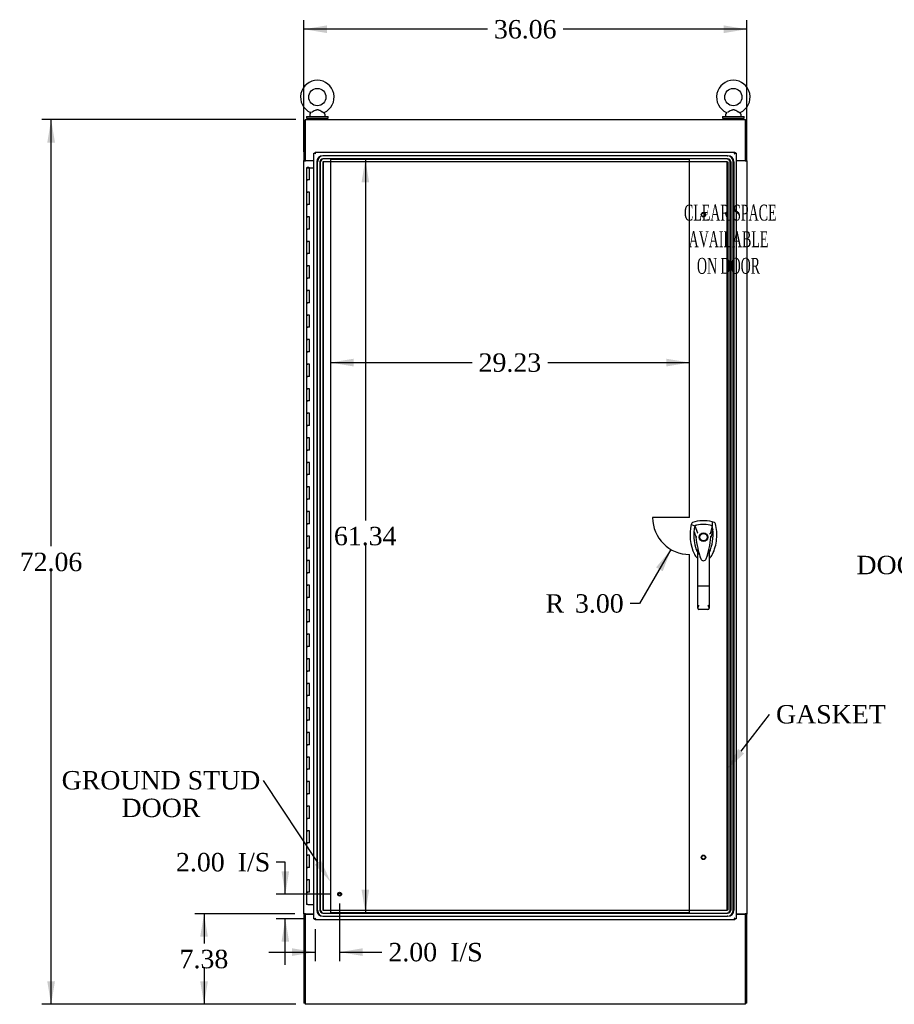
# Model space of a CAD drawing. Header units: inches. Extents: x 1 to 359, y -2 to 239.
# Tile 6 of 18: x 79 to 150, y 81 to 161. Entities that reach past the tile are written whole.
import ezdxf
from ezdxf import colors
from ezdxf.entities.mleader import LeaderData, LeaderLine
from ezdxf.enums import TextEntityAlignment as Align
from ezdxf.lldxf.tags import DXFTag
from ezdxf.math import Vec2, Vec3

# ---------------------------------------------------------------- set-up
doc = ezdxf.new("R2010")
doc.units = ezdxf.units.IN
doc.header["$MEASUREMENT"] = 0
for name, color, linetype in [('COM54746-60', 7, 'Continuous'), ('COM70220', 7, 'Continuous'), ('COM70449-6', 7, 'Continuous'), ('COM71197-3', 7, 'Continuous'), ('COM71198-6', 7, 'Continuous'), ('COM71199-4', 7, 'Continuous'), ('Default', 7, 'Continuous'), ('DV1_Default', 7, 'Continuous'), ('HAN13068', 7, 'Continuous'), ('SCS86414', 7, 'Continuous'), ('STD26122', 7, 'Continuous'), ('STD26258', 7, 'Continuous'), ('WAF25377', 7, 'Continuous'), ('WAM254785', 7, 'Continuous')]:
    doc.layers.add(name, color=color, linetype=linetype)
doc.styles.add('SEACAD_Times_New_Roman', font='times.ttf')
tags = doc.linetypes.add('HIDDEN2', pattern=[0.1875, 0.125, -0.0625]).pattern_tags.tags
tags[6:7] = [DXFTag(74, 4), DXFTag(75, 0), DXFTag(340, '0'), DXFTag(46, 0.0), DXFTag(50, 0.0), DXFTag(44, 0.0), DXFTag(45, 0.0)]
tags[4:5] = [DXFTag(74, 4), DXFTag(75, 0), DXFTag(340, '0'), DXFTag(46, 0.0), DXFTag(50, 0.0), DXFTag(44, 0.0), DXFTag(45, 0.0)]
doc.dimstyles.new('HAMMOND_(STH_-_300x200)', dxfattribs={"dimtxt": 1.5, "dimasz": 1.875, "dimexe": 0.75, "dimexo": 0.75, "dimgap": 0.375, "dimtad": 0, "dimtih": 1, "dimtoh": 1, "dimzin": 0, "dimdsep": 46, "dimtxsty": 'SEACAD_Times_New_Roman', "dimblk1": '_SE_FILLED', "dimblk2": '_SE_FILLED', "dimsah": 1, "dimcen": 0.75, "dimadec": 0, "dimazin": 0, "dimtfac": 0.8, "dimtofl": 0, "dimtmove": 0, "dimatfit": 3, "dimfxl": 1, "dimtolj": 1, "dimtzin": 0, "dimarcsym": 0})

# ---------------------------------------------------------------- blocks, each defined once
blk = doc.blocks.new('SE')
at = {"layer": 'COM54746-60', "color": 7, "linetype": 'Continuous'}
for p, q in [((102.453, 149.443), (102.687, 149.443)), ((102.453, 149.443), (102.453, 148.443)), ((102.508, 149.452), (102.508, 149.478)), ((102.508, 149.478), (102.558, 149.478)), ((102.558, 149.452), (102.508, 149.452)), ((102.52, 149.452), (102.52, 149.443)), ((102.558, 149.478), (102.583, 149.478)), ((102.558, 149.452), (102.583, 149.452)), ((102.583, 149.478), (102.633, 149.478)), ((102.633, 149.452), (102.583, 149.452)), ((102.62, 149.443), (102.62, 149.452)), ((102.633, 149.478), (102.633, 149.452)), ((102.687, 149.443), (103.055, 149.443)), ((102.687, 148.443), (102.687, 149.443)), ((102.453, 148.443), (102.57, 148.443)), ((102.453, 148.443), (102.453, 147.443)), ((102.57, 148.443), (102.453, 148.443)), ((102.687, 148.443), (102.57, 148.443)), ((102.453, 147.443), (102.57, 147.443)), ((102.57, 147.443), (102.453, 147.443)), ((102.453, 147.443), (102.453, 146.443)), ((102.687, 147.443), (102.57, 147.443)), ((102.687, 146.443), (102.687, 147.443)), ((102.453, 146.443), (102.57, 146.443)), ((102.453, 146.443), (102.453, 145.443)), ((102.57, 146.443), (102.453, 146.443)), ((102.687, 146.443), (102.57, 146.443)), ((102.453, 145.443), (102.57, 145.443)), ((102.57, 145.443), (102.453, 145.443)), ((102.453, 145.443), (102.453, 144.443)), ((102.687, 145.443), (102.57, 145.443)), ((102.687, 144.443), (102.687, 145.443)), ((102.453, 144.443), (102.57, 144.443)), ((102.453, 144.443), (102.453, 143.443)), ((102.57, 144.443), (102.453, 144.443)), ((102.687, 144.443), (102.57, 144.443)), ((102.453, 143.443), (102.57, 143.443)), ((102.57, 143.443), (102.453, 143.443)), ((102.453, 143.443), (102.453, 142.443)), ((102.687, 143.443), (102.57, 143.443)), ((102.687, 142.443), (102.687, 143.443)), ((102.453, 142.443), (102.57, 142.443)), ((102.453, 142.443), (102.453, 141.443)), ((102.57, 142.443), (102.453, 142.443)), ((102.687, 142.443), (102.57, 142.443)), ((102.453, 141.443), (102.57, 141.443)), ((102.57, 141.443), (102.453, 141.443)), ((102.453, 141.443), (102.453, 140.443)), ((102.687, 141.443), (102.57, 141.443)), ((102.687, 140.443), (102.687, 141.443)), ((102.453, 140.443), (102.57, 140.443)), ((102.453, 140.443), (102.453, 139.443)), ((102.57, 140.443), (102.453, 140.443)), ((102.687, 140.443), (102.57, 140.443)), ((102.453, 139.443), (102.57, 139.443)), ((102.57, 139.443), (102.453, 139.443)), ((102.453, 139.443), (102.453, 138.443)), ((102.687, 139.443), (102.57, 139.443)), ((102.687, 138.443), (102.687, 139.443)), ((102.453, 138.443), (102.57, 138.443)), ((102.453, 138.443), (102.453, 137.443)), ((102.57, 138.443), (102.453, 138.443)), ((102.687, 138.443), (102.57, 138.443)), ((102.453, 137.443), (102.57, 137.443)), ((102.57, 137.443), (102.453, 137.443)), ((102.453, 137.443), (102.453, 136.443)), ((102.687, 137.443), (102.57, 137.443)), ((102.687, 136.443), (102.687, 137.443)), ((102.453, 136.443), (102.57, 136.443)), ((102.453, 136.443), (102.453, 135.443)), ((102.57, 136.443), (102.453, 136.443)), ((102.687, 136.443), (102.57, 136.443)), ((102.453, 135.443), (102.57, 135.443)), ((102.57, 135.443), (102.453, 135.443)), ((102.453, 135.443), (102.453, 134.443)), ((102.687, 135.443), (102.57, 135.443)), ((102.687, 134.443), (102.687, 135.443)), ((102.453, 134.443), (102.57, 134.443)), ((102.453, 134.443), (102.453, 133.443)), ((102.57, 134.443), (102.453, 134.443)), ((102.687, 134.443), (102.57, 134.443)), ((102.453, 133.443), (102.57, 133.443)), ((102.57, 133.443), (102.453, 133.443)), ((102.453, 133.443), (102.453, 132.443)), ((102.687, 133.443), (102.57, 133.443)), ((102.687, 132.443), (102.687, 133.443)), ((102.453, 132.443), (102.57, 132.443)), ((102.453, 132.443), (102.453, 131.443)), ((102.57, 132.443), (102.453, 132.443)), ((102.687, 132.443), (102.57, 132.443)), ((102.453, 131.443), (102.57, 131.443)), ((102.57, 131.443), (102.453, 131.443)), ((102.453, 131.443), (102.453, 130.443)), ((102.687, 131.443), (102.57, 131.443)), ((102.687, 130.443), (102.687, 131.443)), ((102.453, 130.443), (102.57, 130.443)), ((102.453, 130.443), (102.453, 129.443)), ((102.57, 130.443), (102.453, 130.443)), ((102.687, 130.443), (102.57, 130.443)), ((102.453, 129.443), (102.57, 129.443)), ((102.57, 129.443), (102.453, 129.443)), ((102.453, 129.443), (102.453, 128.443)), ((102.687, 129.443), (102.57, 129.443)), ((102.687, 128.443), (102.687, 129.443)), ((102.453, 128.443), (102.57, 128.443)), ((102.453, 128.443), (102.453, 127.443)), ((102.57, 128.443), (102.453, 128.443)), ((102.687, 128.443), (102.57, 128.443)), ((102.453, 127.443), (102.57, 127.443)), ((102.57, 127.443), (102.453, 127.443)), ((102.453, 127.443), (102.453, 126.443)), ((102.687, 127.443), (102.57, 127.443)), ((102.687, 126.443), (102.687, 127.443)), ((102.453, 126.443), (102.57, 126.443)), ((102.453, 126.443), (102.453, 125.443)), ((102.57, 126.443), (102.453, 126.443)), ((102.687, 126.443), (102.57, 126.443)), ((102.453, 125.443), (102.57, 125.443)), ((102.57, 125.443), (102.453, 125.443)), ((102.453, 125.443), (102.453, 124.443)), ((102.687, 125.443), (102.57, 125.443)), ((102.687, 124.443), (102.687, 125.443)), ((102.453, 124.443), (102.57, 124.443)), ((102.453, 124.443), (102.453, 123.443)), ((102.57, 124.443), (102.453, 124.443)), ((102.687, 124.443), (102.57, 124.443)), ((102.453, 123.443), (102.57, 123.443)), ((102.57, 123.443), (102.453, 123.443)), ((102.453, 123.443), (102.453, 122.443)), ((102.687, 123.443), (102.57, 123.443)), ((102.687, 122.443), (102.687, 123.443)), ((102.453, 122.443), (102.57, 122.443)), ((102.453, 122.443), (102.453, 121.443)), ((102.57, 122.443), (102.453, 122.443)), ((102.687, 122.443), (102.57, 122.443)), ((102.453, 121.443), (102.57, 121.443)), ((102.57, 121.443), (102.453, 121.443)), ((102.453, 121.443), (102.453, 120.443)), ((102.687, 121.443), (102.57, 121.443)), ((102.687, 120.443), (102.687, 121.443)), ((102.453, 120.443), (102.57, 120.443)), ((102.453, 120.443), (102.453, 119.443)), ((102.57, 120.443), (102.453, 120.443)), ((102.687, 120.443), (102.57, 120.443)), ((102.453, 119.443), (102.57, 119.443)), ((102.57, 119.443), (102.453, 119.443)), ((102.453, 119.443), (102.453, 118.443)), ((102.687, 119.443), (102.57, 119.443)), ((102.687, 118.443), (102.687, 119.443)), ((102.453, 118.443), (102.57, 118.443)), ((102.453, 118.443), (102.453, 117.443)), ((102.57, 118.443), (102.453, 118.443)), ((102.687, 118.443), (102.57, 118.443)), ((102.453, 117.443), (102.57, 117.443)), ((102.57, 117.443), (102.453, 117.443)), ((102.453, 117.443), (102.453, 116.443)), ((102.687, 117.443), (102.57, 117.443)), ((102.687, 116.443), (102.687, 117.443)), ((102.453, 116.443), (102.57, 116.443)), ((102.453, 116.443), (102.453, 115.443)), ((102.57, 116.443), (102.453, 116.443)), ((102.687, 116.443), (102.57, 116.443)), ((102.453, 115.443), (102.57, 115.443)), ((102.57, 115.443), (102.453, 115.443)), ((102.453, 115.443), (102.453, 114.443)), ((102.687, 115.443), (102.57, 115.443)), ((102.687, 114.443), (102.687, 115.443)), ((102.453, 114.443), (102.57, 114.443)), ((102.453, 114.443), (102.453, 113.443)), ((102.57, 114.443), (102.453, 114.443)), ((102.687, 114.443), (102.57, 114.443)), ((102.453, 113.443), (102.57, 113.443)), ((102.57, 113.443), (102.453, 113.443)), ((102.453, 113.443), (102.453, 112.443)), ((102.687, 113.443), (102.57, 113.443)), ((102.687, 112.443), (102.687, 113.443)), ((102.453, 112.443), (102.57, 112.443)), ((102.453, 112.443), (102.453, 111.443)), ((102.57, 112.443), (102.453, 112.443)), ((102.687, 112.443), (102.57, 112.443)), ((102.453, 111.443), (102.57, 111.443)), ((102.57, 111.443), (102.453, 111.443)), ((102.453, 111.443), (102.453, 110.443)), ((102.687, 111.443), (102.57, 111.443)), ((102.687, 110.443), (102.687, 111.443)), ((102.453, 110.443), (102.57, 110.443)), ((102.453, 110.443), (102.453, 109.443)), ((102.57, 110.443), (102.453, 110.443)), ((102.687, 110.443), (102.57, 110.443)), ((102.453, 109.443), (102.57, 109.443)), ((102.57, 109.443), (102.453, 109.443)), ((102.453, 109.443), (102.453, 108.443)), ((102.687, 109.443), (102.57, 109.443)), ((102.687, 108.443), (102.687, 109.443)), ((102.453, 108.443), (102.57, 108.443)), ((102.453, 108.443), (102.453, 107.443)), ((102.57, 108.443), (102.453, 108.443)), ((102.687, 108.443), (102.57, 108.443)), ((102.453, 107.443), (102.57, 107.443)), ((102.57, 107.443), (102.453, 107.443)), ((102.453, 107.443), (102.453, 106.443)), ((102.687, 107.443), (102.57, 107.443)), ((102.687, 106.443), (102.687, 107.443)), ((102.453, 106.443), (102.57, 106.443)), ((102.453, 106.443), (102.453, 105.443)), ((102.57, 106.443), (102.453, 106.443)), ((102.687, 106.443), (102.57, 106.443)), ((102.453, 105.443), (102.57, 105.443)), ((102.57, 105.443), (102.453, 105.443)), ((102.453, 105.443), (102.453, 104.443)), ((102.687, 105.443), (102.57, 105.443)), ((102.687, 104.443), (102.687, 105.443)), ((102.453, 104.443), (102.57, 104.443)), ((102.453, 104.443), (102.453, 103.443)), ((102.57, 104.443), (102.453, 104.443)), ((102.687, 104.443), (102.57, 104.443)), ((102.453, 103.443), (102.57, 103.443)), ((102.57, 103.443), (102.453, 103.443)), ((102.453, 103.443), (102.453, 102.443)), ((102.687, 103.443), (102.57, 103.443)), ((102.687, 102.443), (102.687, 103.443)), ((102.453, 102.443), (102.57, 102.443)), ((102.453, 102.443), (102.453, 101.443)), ((102.57, 102.443), (102.453, 102.443)), ((102.687, 102.443), (102.57, 102.443)), ((102.453, 101.443), (102.57, 101.443)), ((102.57, 101.443), (102.453, 101.443)), ((102.453, 101.443), (102.453, 100.443)), ((102.687, 101.443), (102.57, 101.443)), ((102.687, 100.443), (102.687, 101.443)), ((102.453, 100.443), (102.57, 100.443)), ((102.453, 100.443), (102.453, 99.443)), ((102.57, 100.443), (102.453, 100.443)), ((102.687, 100.443), (102.57, 100.443)), ((102.453, 99.443), (102.57, 99.443)), ((102.57, 99.443), (102.453, 99.443)), ((102.453, 99.443), (102.453, 98.443)), ((102.687, 99.443), (102.57, 99.443)), ((102.687, 98.443), (102.687, 99.443)), ((102.453, 98.443), (102.57, 98.443)), ((102.453, 98.443), (102.453, 97.443)), ((102.57, 98.443), (102.453, 98.443)), ((102.687, 98.443), (102.57, 98.443)), ((102.453, 97.443), (102.57, 97.443)), ((102.57, 97.443), (102.453, 97.443)), ((102.453, 97.443), (102.453, 96.443)), ((102.687, 97.443), (102.57, 97.443)), ((102.687, 96.443), (102.687, 97.443)), ((102.453, 96.443), (102.57, 96.443)), ((102.453, 96.443), (102.453, 95.443)), ((102.57, 96.443), (102.453, 96.443)), ((102.687, 96.443), (102.57, 96.443)), ((102.453, 95.443), (102.57, 95.443)), ((102.57, 95.443), (102.453, 95.443)), ((102.453, 95.443), (102.453, 94.443)), ((102.687, 95.443), (102.57, 95.443)), ((102.687, 94.443), (102.687, 95.443)), ((102.453, 94.443), (102.57, 94.443)), ((102.453, 94.443), (102.453, 93.443)), ((102.57, 94.443), (102.453, 94.443)), ((102.687, 94.443), (102.57, 94.443)), ((102.453, 93.443), (102.57, 93.443)), ((102.57, 93.443), (102.453, 93.443)), ((102.453, 93.443), (102.453, 92.443)), ((102.687, 93.443), (102.57, 93.443)), ((102.687, 92.443), (102.687, 93.443)), ((102.453, 92.443), (102.57, 92.443)), ((102.453, 92.443), (102.453, 91.443)), ((102.57, 92.443), (102.453, 92.443)), ((102.687, 92.443), (102.57, 92.443)), ((102.453, 91.443), (102.57, 91.443)), ((102.57, 91.443), (102.453, 91.443)), ((102.453, 91.443), (102.453, 90.443)), ((102.687, 91.443), (102.57, 91.443)), ((102.687, 90.443), (102.687, 91.443)), ((102.453, 90.443), (102.57, 90.443)), ((102.453, 90.443), (102.453, 89.443)), ((102.57, 90.443), (102.453, 90.443)), ((102.687, 90.443), (102.57, 90.443)), ((102.57, 89.443), (102.453, 89.443)), ((102.57, 89.443), (103.055, 89.443))]:
    blk.add_line(p, q, dxfattribs=at)
at = {"layer": 'COM70220', "color": 7, "linetype": 'HIDDEN2'}
for p, q in [((136.695, 150.411), (103.79, 150.411)), ((136.695, 150.41), (103.79, 150.41)), ((136.695, 150.161), (103.79, 150.161)), ((136.695, 150.411), (136.756, 150.411)), ((136.695, 150.41), (136.756, 150.41)), ((136.695, 150.161), (136.756, 150.161)), ((103.29, 149.911), (103.29, 88.976)), ((103.291, 149.911), (103.291, 88.976)), ((103.351, 88.976), (103.351, 149.911)), ((103.352, 88.976), (103.352, 149.911)), ((103.54, 149.911), (103.54, 88.976)), ((103.601, 88.976), (103.601, 149.911)), ((103.789, 149.911), (103.789, 88.976)), ((136.695, 149.912), (103.79, 149.912)), ((103.79, 149.911), (103.79, 88.976)), ((136.695, 149.911), (103.79, 149.911)), ((103.85, 88.976), (103.85, 149.911)), ((103.851, 88.976), (103.851, 149.911)), ((136.695, 149.912), (136.756, 149.912)), ((136.695, 88.976), (136.695, 149.911)), ((136.695, 149.911), (136.756, 149.911)), ((136.696, 88.976), (136.696, 149.911)), ((136.756, 149.911), (136.756, 88.976)), ((136.757, 149.911), (136.757, 88.976)), ((136.945, 88.976), (136.945, 149.911)), ((137.006, 149.911), (137.006, 88.976)), ((137.194, 88.976), (137.194, 149.911)), ((137.195, 88.976), (137.195, 149.911)), ((137.255, 149.911), (137.255, 88.976)), ((137.256, 149.911), (137.256, 88.976)), ((103.79, 88.976), (136.695, 88.976)), ((103.79, 88.975), (136.695, 88.975)), ((103.79, 88.726), (136.695, 88.726)), ((103.79, 88.477), (136.695, 88.477)), ((103.79, 88.476), (136.695, 88.476)), ((136.756, 88.976), (136.695, 88.976)), ((136.756, 88.975), (136.695, 88.975)), ((136.756, 88.726), (136.695, 88.726)), ((136.756, 88.477), (136.695, 88.477)), ((136.756, 88.476), (136.695, 88.476))]:
    blk.add_line(p, q, dxfattribs=at)
for centre, radius, start, end in [((103.79, 149.911), 0.5, 90, 180), ((103.79, 149.911), 0.499, 90, 180), ((103.851, 149.911), 0.5, 90, 180), ((103.851, 149.911), 0.499, 90, 180), ((103.79, 149.911), 0.25, 90, 180), ((103.851, 149.911), 0.25, 90, 180), ((136.695, 149.911), 0.5, 0, 90), ((136.695, 149.911), 0.499, 0, 90), ((136.695, 149.911), 0.25, 0, 90), ((136.756, 149.911), 0.5, 0, 90), ((136.756, 149.911), 0.499, 0, 90), ((136.756, 149.911), 0.25, 0, 90), ((103.79, 149.911), 0.001, 90, 180), ((103.851, 149.911), 0.001, 90, 180), ((136.695, 149.911), 0.001, 0, 90), ((136.756, 149.911), 0.001, 0, 90), ((103.79, 88.976), 0.5, 180, 270), ((103.79, 88.976), 0.499, 180, 270), ((103.851, 88.976), 0.5, 180, 270), ((103.851, 88.976), 0.499, 180, 270), ((103.79, 88.976), 0.25, 180, 270), ((103.851, 88.976), 0.25, 180, 270), ((103.79, 88.976), 0.001, 180, 270), ((103.851, 88.976), 0.001, 180, 270), ((136.695, 88.976), 0.5, 270, 0), ((136.695, 88.976), 0.001, 270, 0), ((136.695, 88.976), 0.25, 270, 0), ((136.695, 88.976), 0.499, 270, 0), ((136.756, 88.976), 0.5, 270, 0), ((136.756, 88.976), 0.001, 270, 0), ((136.756, 88.976), 0.25, 270, 0), ((136.756, 88.976), 0.499, 270, 0)]:
    blk.add_arc(centre, radius, start, end, dxfattribs=at)
at = {"layer": 'COM70449-6', "color": 7, "linetype": 'Continuous'}
for p, q in [((102.338, 153.364), (138.208, 153.364)), ((102.338, 153.364), (102.338, 153.221)), ((102.338, 153.221), (102.338, 150.019)), ((138.208, 153.221), (138.208, 153.364)), ((138.208, 150.019), (138.208, 153.221)), ((102.338, 150.019), (103.055, 150.019)), ((137.43, 150.019), (138.208, 150.019))]:
    blk.add_line(p, q, dxfattribs=at)
at = {"layer": 'COM71197-3', "color": 7, "linetype": 'Continuous'}
for p, q in [((102.338, 153.269), (102.243, 153.269)), ((102.243, 153.269), (102.243, 150.019)), ((138.208, 153.269), (138.303, 153.269)), ((138.303, 150.019), (138.303, 153.269)), ((102.243, 149.989), (102.243, 150.019)), ((102.338, 150.019), (102.243, 150.019)), ((102.243, 88.679), (102.243, 149.989)), ((102.243, 149.989), (102.386, 149.989)), ((102.338, 149.989), (102.338, 150.019)), ((103.055, 149.989), (102.386, 149.989)), ((138.16, 149.989), (137.43, 149.989)), ((138.16, 149.989), (138.303, 149.989)), ((138.208, 149.989), (138.208, 150.019)), ((138.303, 150.019), (138.208, 150.019)), ((138.303, 149.989), (138.303, 150.019)), ((138.303, 149.989), (138.303, 88.679)), ((102.243, 88.679), (102.243, 88.649)), ((102.386, 88.679), (102.243, 88.679)), ((102.243, 88.649), (102.338, 88.649)), ((102.243, 88.649), (102.243, 81.399)), ((102.338, 88.679), (102.338, 88.649)), ((102.386, 88.679), (103.055, 88.679)), ((137.43, 88.679), (138.16, 88.679)), ((138.303, 88.679), (138.16, 88.679)), ((138.208, 88.679), (138.208, 88.649)), ((138.208, 88.649), (138.303, 88.649)), ((138.303, 88.679), (138.303, 88.649)), ((138.303, 81.399), (138.303, 88.649)), ((102.338, 81.399), (102.243, 81.399)), ((138.303, 81.399), (138.208, 81.399))]:
    blk.add_line(p, q, dxfattribs=at)
at = {"layer": 'COM71198-6', "color": 7, "linetype": 'Continuous'}
for p, q in [((102.338, 88.649), (102.338, 81.447)), ((102.338, 88.649), (103.055, 88.649)), ((137.43, 88.649), (138.208, 88.649)), ((138.208, 81.447), (138.208, 88.649)), ((102.338, 81.447), (102.338, 81.304)), ((138.208, 81.304), (102.338, 81.304)), ((138.208, 81.304), (138.208, 81.447))]:
    blk.add_line(p, q, dxfattribs=at)
at = {"layer": 'COM71199-4', "color": 7, "linetype": 'Continuous'}
for p, q in [((103.055, 88.272), (103.055, 150.614)), ((103.055, 150.614), (103.111, 150.614)), ((103.15, 150.614), (103.111, 150.614)), ((103.15, 150.709), (137.335, 150.709)), ((103.15, 150.709), (103.15, 150.653)), ((103.15, 150.614), (103.15, 150.653)), ((103.187, 150.578), (103.15, 150.614)), ((103.198, 150.566), (103.198, 150.566)), ((103.198, 150.566), (103.198, 150.566)), ((103.198, 150.566), (103.198, 150.566)), ((103.198, 150.566), (103.198, 150.566)), ((137.287, 150.566), (137.287, 150.566)), ((137.288, 150.566), (137.287, 150.566)), ((137.288, 150.566), (137.287, 150.566)), ((137.288, 150.566), (137.288, 150.566)), ((137.29, 150.568), (137.335, 150.614)), ((137.335, 150.709), (137.335, 150.653)), ((137.335, 150.614), (137.335, 150.653)), ((137.335, 150.614), (137.374, 150.614)), ((137.43, 150.614), (137.374, 150.614)), ((137.43, 150.614), (137.43, 88.272)), ((137.491, 150.019), (137.491, 149.989)), ((103.055, 88.272), (103.111, 88.272)), ((103.15, 88.272), (103.111, 88.272)), ((103.198, 88.32), (103.15, 88.272)), ((103.15, 88.272), (103.15, 88.233)), ((103.15, 88.177), (103.15, 88.233)), ((103.198, 88.32), (103.198, 88.32)), ((103.198, 88.32), (103.198, 88.32)), ((103.198, 88.32), (103.198, 88.32)), ((103.198, 88.32), (103.198, 88.32)), ((137.287, 88.32), (137.287, 88.32)), ((137.287, 88.32), (137.288, 88.32)), ((137.287, 88.32), (137.288, 88.32)), ((137.288, 88.32), (137.288, 88.32)), ((137.288, 88.32), (137.288, 88.32)), ((137.299, 88.308), (137.335, 88.272)), ((137.335, 88.272), (137.335, 88.233)), ((137.335, 88.272), (137.374, 88.272)), ((137.335, 88.177), (137.335, 88.233)), ((137.43, 88.272), (137.374, 88.272)), ((137.491, 88.679), (137.491, 88.649)), ((137.335, 88.177), (103.15, 88.177))]:
    blk.add_line(p, q, dxfattribs=at)
for centre, start, end in [((103.68, 151.544), 238.56128, 243.76327), ((102.22, 150.085), 26.23673, 31.43872), ((138.265, 150.085), 148.56128, 153.76327), ((136.806, 151.544), 296.23673, 301.43872), ((103.68, 87.342), 116.23673, 121.43872), ((102.22, 88.802), 328.56128, 333.76327), ((138.265, 88.802), 206.23673, 211.43872), ((136.806, 87.342), 58.56128, 63.76327)]:
    blk.add_arc(centre, 1.09, start, end, dxfattribs=at)
at = {"layer": 'DV1_Default', "color": 7, "linetype": 'HIDDEN2'}
for p, q in [((133.639, 150.114), (104.41, 150.114)), ((104.41, 150.114), (104.41, 88.772)), ((133.639, 120.943), (133.639, 150.114)), ((133.639, 120.943), (130.639, 120.943)), ((133.639, 88.772), (133.639, 117.943)), ((104.41, 88.772), (133.639, 88.772))]:
    blk.add_line(p, q, dxfattribs=at)
blk.add_arc((133.639, 120.943), 3, 180, 270, dxfattribs=at)
at = {"layer": 'HAN13068', "color": 7, "linetype": 'Continuous'}
for p, q in [((133.797, 120.445), (133.782, 120.386)), ((133.782, 120.386), (134.066, 120.281)), ((135.672, 120.532), (135.492, 120.591)), ((134.066, 120.281), (134.282, 119.709)), ((134.282, 119.709), (134.327, 119.675)), ((135.481, 120.281), (135.317, 119.625)), ((134.168, 119.36), (134.168, 119.36)), ((135.379, 119.364), (135.379, 119.364)), ((134.318, 115.366), (134.318, 118.344)), ((135.228, 118.343), (135.228, 115.366)), ((135.228, 118.063), (135.251, 118.105)), ((135.251, 118.105), (135.253, 118.11)), ((134.512, 117.703), (134.516, 117.695)), ((134.992, 117.58), (134.998, 117.594)), ((134.318, 113.558), (134.318, 115.366)), ((135.138, 115.36), (134.408, 115.36)), ((135.228, 115.366), (135.228, 113.558)), ((135.138, 113.468), (134.408, 113.468))]:
    blk.add_line(p, q, dxfattribs=at)
for radius in [0.35, 0.3]:
    blk.add_circle((134.773, 119.343), radius, dxfattribs=at)
for centre, radius, start, end in [((137.405, 119.534), 3.721, 166.75318, 205.10266), ((134.773, 118.108), 2.585, 73.85893, 110.34924), ((134.773, 118.108), 2.285, 106.83853, 108.03431), ((134.773, 118.108), 2.285, 104.45028, 106.83853), ((134.773, 118.108), 2.285, 71.96569, 104.45028), ((137.405, 119.534), 3.421, 174.70184, 200.20775), ((137.405, 119.534), 3.421, 167.3846, 174.70184), ((132.142, 119.534), 3.421, 334.89734, 7.2824), ((148.137, 92.916), 29.627, 115.64179, 115.75394), ((132.142, 119.534), 3.421, 10.11379, 12.6154), ((132.142, 119.534), 3.421, 8.519, 10.11379), ((132.142, 119.534), 3.421, 7.2824, 8.519), ((134.257, 118.012), 1.35, 91.23359, 93.76963), ((141.016, 119.929), 6.872, 184.75423, 199.9908), ((128.335, 119.959), 7.068, 340.3478, 355.1696), ((135.314, 118.575), 0.791, 85.30773, 89.6394), ((137.405, 119.534), 3.421, 200.20775, 205.10266), ((134.714, 118.273), 0.45, 205.10266, 208.42246), ((132.789, 117.739), 1.646, 10.27719, 21.64676), ((134.833, 118.273), 0.45, 331.57754, 334.89734), ((134.833, 118.273), 0.75, 301.84865, 334.89734), ((134.714, 118.273), 0.75, 233.47883, 238.15135), ((134.775, 117.669), 0.234, 202.28022, 338.21669), ((134.409, 113.558), 0.0903, 180.00172, 181.11543), ((134.408, 113.558), 0.09, 181.11716, 270), ((135.138, 113.558), 0.09, 270, 358.88284), ((135.138, 113.558), 0.0903, 358.88457, 359.99828)]:
    blk.add_arc(centre, radius, start, end, dxfattribs=at)
for points in [[(133.875, 120.532), (133.837, 120.518), (133.807, 120.484), (133.797, 120.445)], [(135.492, 120.591), (135.488, 120.488), (135.484, 120.384), (135.481, 120.281)], [(135.75, 120.445), (135.74, 120.484), (135.71, 120.518), (135.672, 120.532)], [(133.998, 119.85), (134.055, 119.686), (134.111, 119.523), (134.168, 119.36)], [(135.536, 119.967), (135.483, 119.766), (135.431, 119.565), (135.379, 119.364)], [(134.035, 117.955), (134.087, 117.843), (134.168, 117.744), (134.268, 117.67)], [(134.438, 117.93), (134.428, 117.964), (134.418, 117.998), (134.408, 118.032)], [(135.138, 118.031), (135.111, 117.934), (135.081, 117.837), (135.049, 117.742)], [(134.513, 117.703), (134.508, 117.715), (134.504, 117.728), (134.499, 117.74)]]:
    blk.add_open_spline(points, degree=3, dxfattribs=at)
for points, knots in [([(135.512, 117.955), (135.692, 118.34), (135.806, 118.756), (135.887, 119.603), (135.854, 120.033), (135.75, 120.445)], [0, 0, 0, 0, 0.5, 0.5, 1, 1, 1, 1]), ([(135.138, 118.031), (135.155, 118.088), (135.171, 118.146), (135.194, 118.231), (135.202, 118.259), (135.213, 118.3), (135.217, 118.314), (135.222, 118.332), (135.224, 118.337), (135.227, 118.345), (135.228, 118.346), (135.228, 118.343)], [0, 0, 0, 0, 0.5, 0.5, 0.75, 0.75, 0.875, 0.875, 0.9375, 0.9375, 1, 1, 1, 1]), ([(134.408, 115.36), (134.402, 115.36), (134.397, 115.36), (134.385, 115.361), (134.379, 115.361), (134.368, 115.361), (134.363, 115.361), (134.353, 115.361), (134.349, 115.362), (134.336, 115.363), (134.33, 115.363), (134.323, 115.364), (134.321, 115.365), (134.319, 115.365), (134.318, 115.366), (134.318, 115.366)], [0, 0, 0, 0, 0.125, 0.125, 0.25, 0.25, 0.375, 0.375, 0.5, 0.5, 0.75, 0.75, 0.875, 0.875, 1, 1, 1, 1]), ([(135.228, 115.366), (135.228, 115.366), (135.228, 115.365), (135.225, 115.365), (135.224, 115.364), (135.217, 115.363), (135.21, 115.363), (135.198, 115.362), (135.193, 115.361), (135.183, 115.361), (135.178, 115.361), (135.167, 115.361), (135.162, 115.361), (135.15, 115.36), (135.144, 115.36), (135.138, 115.36)], [0, 0, 0, 0, 0.125, 0.125, 0.25, 0.25, 0.5, 0.5, 0.625, 0.625, 0.75, 0.75, 0.875, 0.875, 1, 1, 1, 1]), ([(134.318, 113.556), (134.319, 113.572), (134.323, 113.589), (134.331, 113.617), (134.334, 113.626), (134.342, 113.646), (134.346, 113.656), (134.358, 113.686), (134.368, 113.708), (134.383, 113.741), (134.388, 113.753), (134.398, 113.776), (134.403, 113.788), (134.408, 113.799)], [0, 0, 0, 0, 0.25, 0.25, 0.375, 0.375, 0.5, 0.5, 0.75, 0.75, 0.875, 0.875, 1, 1, 1, 1]), ([(135.138, 113.799), (135.144, 113.788), (135.149, 113.776), (135.159, 113.753), (135.164, 113.741), (135.179, 113.708), (135.188, 113.686), (135.201, 113.656), (135.205, 113.646), (135.212, 113.626), (135.216, 113.617), (135.224, 113.589), (135.228, 113.572), (135.228, 113.556)], [0, 0, 0, 0, 0.125, 0.125, 0.25, 0.25, 0.5, 0.5, 0.625, 0.625, 0.75, 0.75, 1, 1, 1, 1])]:
    blk.add_open_spline(points, degree=3, knots=knots, dxfattribs=at)
at = {"layer": 'SCS86414', "color": 7, "linetype": 'Continuous'}
for p, q in [((102.713, 153.783), (102.713, 153.664)), ((102.792, 153.9), (102.727, 153.822)), ((103.95, 153.822), (103.883, 153.902)), ((103.963, 153.664), (103.963, 153.783)), ((136.583, 153.783), (136.583, 153.664)), ((136.662, 153.9), (136.597, 153.822)), ((137.82, 153.822), (137.753, 153.902)), ((137.833, 153.664), (137.833, 153.783))]:
    blk.add_line(p, q, dxfattribs=at)
for centre in [(103.338, 155.193), (137.208, 155.193)]:
    blk.add_circle(centre, 0.704, dxfattribs=at)
for centre, radius, start, end in [((103.338, 155.193), 1.367, 294.02373, 246.01877), ((137.208, 155.193), 1.367, 294.02373, 246.01877), ((102.773, 153.783), 0.06, 140.32138, 180), ((102.773, 153.664), 0.06, 180, 270), ((102.768, 153.918), 0.03, 297.89156, 61.95204), ((103.904, 153.923), 0.0231, 111.58968, 162.4656), ((103.903, 153.664), 0.06, 270, 0), ((103.903, 153.783), 0.06, 0, 39.67862), ((136.643, 153.783), 0.06, 140.32138, 180), ((136.643, 153.664), 0.06, 180, 270), ((136.638, 153.918), 0.03, 297.89156, 61.95204), ((137.774, 153.923), 0.0231, 111.58968, 162.4656), ((137.773, 153.664), 0.06, 270, 0), ((137.773, 153.783), 0.06, 0, 39.67862)]:
    blk.add_arc(centre, radius, start, end, dxfattribs=at)
for points in [[(103.886, 153.899), (103.885, 153.899), (103.867, 153.909), (103.821, 153.934), (103.8, 153.945), (103.755, 153.97), (103.731, 153.984), (103.653, 154.027), (103.598, 154.058), (103.511, 154.102), (103.482, 154.116), (103.421, 154.139), (103.389, 154.148), (103.324, 154.153), (103.291, 154.148), (103.229, 154.13), (103.199, 154.118), (103.111, 154.076), (103.055, 154.045), (102.949, 153.985), (102.899, 153.957), (102.86, 153.936)], [(137.756, 153.899), (137.755, 153.899), (137.737, 153.909), (137.691, 153.934), (137.67, 153.945), (137.625, 153.97), (137.601, 153.984), (137.523, 154.027), (137.468, 154.058), (137.381, 154.102), (137.352, 154.116), (137.291, 154.139), (137.259, 154.148), (137.194, 154.153), (137.161, 154.148), (137.099, 154.13), (137.069, 154.118), (136.981, 154.076), (136.925, 154.045), (136.819, 153.985), (136.769, 153.957), (136.73, 153.936)]]:
    blk.add_open_spline(points, degree=3, knots=[0.5685641, 0.5685641, 0.5685641, 0.5685641, 0.625, 0.625, 0.65625, 0.65625, 0.6875, 0.6875, 0.75, 0.75, 0.78125, 0.78125, 0.8125, 0.8125, 0.84375, 0.84375, 0.875, 0.875, 0.9375, 0.9375, 1, 1, 1, 1], dxfattribs=at)
at = {"layer": 'STD26122', "color": 7, "linetype": 'HIDDEN2'}
for centre, radius in [((134.773, 145.614), 0.185), ((134.773, 145.614), 0.15), ((134.773, 93.272), 0.185), ((134.773, 93.272), 0.15)]:
    blk.add_circle(centre, radius, dxfattribs=at)
at = {"layer": 'STD26258', "color": 7, "linetype": 'HIDDEN2'}
for radius in [0.156, 0.125, 0.0944]:
    blk.add_circle((105.15, 90.272), radius, dxfattribs=at)
at = {"layer": 'WAF25377', "color": 7, "linetype": 'Continuous'}
for p, q in [((102.463, 153.604), (104.213, 153.604)), ((102.463, 153.604), (102.463, 153.489)), ((102.463, 153.489), (104.213, 153.489)), ((104.213, 153.489), (104.213, 153.604)), ((136.333, 153.604), (138.083, 153.604)), ((136.333, 153.604), (136.333, 153.489)), ((136.333, 153.489), (138.083, 153.489)), ((138.083, 153.489), (138.083, 153.604))]:
    blk.add_line(p, q, dxfattribs=at)
at = {"layer": 'WAM254785', "color": 7, "linetype": 'Continuous'}
for p, q in [((102.588, 153.489), (102.588, 153.364)), ((104.088, 153.364), (104.088, 153.489)), ((136.458, 153.489), (136.458, 153.364)), ((137.958, 153.364), (137.958, 153.489))]:
    blk.add_line(p, q, dxfattribs=at)
at = {"layer": 'DV1_Default', "insert": (136.814, 146.435), "char_height": 1.3, "width": 12.9122, "attachment_point": 2}
blk.add_mtext('{\\fTimes New Roman|b0||i0||c0|p34;\\C7;\\H1.3;\\W0.5776;^I}{\\fTimes New Roman|b0||i0||c0|p34;\\C7;\\H1.3;\\W0.5776;CLEAR SPACE\\P}{\\fTimes New Roman|b0||i0||c0|p34;\\C7;\\H1.3;\\W0.5776;AVAILABLE \\P}{\\fTimes New Roman|b0||i0||c0|p34;\\C7;\\H1.3;\\W0.5776;ON DOOR^I}', dxfattribs=at)
blk = doc.blocks.new('DMBLK4410')
at = {"layer": 'Default', "linetype": 'Continuous'}
for points in [[(81.35, 151.489), (81.975, 151.489), (81.662, 153.364)], [(81.35, 83.179), (81.662, 81.304), (81.975, 83.179)]]:
    blk.add_hatch(color=7, dxfattribs=at).paths.add_polyline_path(points)
at = {"layer": 'Default', "color": 7, "linetype": 'Continuous'}
for p, q in [((101.588, 153.364), (80.912, 153.364)), ((81.662, 118.609), (81.662, 153.364)), ((81.662, 81.304), (81.662, 116.584)), ((101.588, 81.304), (80.912, 81.304))]:
    blk.add_line(p, q, dxfattribs=at)
at = {"layer": 'Default', "color": 7, "linetype": 'Continuous', "style": 'SEACAD_Times_New_Roman'}
blk.add_text('72.06', height=1.5, dxfattribs=at).set_placement((79.103, 118.084), align=Align.TOP_LEFT)
blk = doc.blocks.new('_SE_FILLED')
at = {"color": 0}
blk.add_line((0, 0), (-1, 0), dxfattribs=at)
blk.add_solid([(0, 0), (-1, -0.1665), (-1, 0.1665), (0, 0)], dxfattribs=at)
blk = doc.blocks.new('DMBLK4416')
at = {"layer": 'Default', "linetype": 'Continuous'}
for points in [[(93.799, 86.804), (94.424, 86.804), (94.112, 88.679)], [(93.799, 83.179), (94.112, 81.304), (94.424, 83.179)]]:
    blk.add_hatch(color=7, dxfattribs=at).paths.add_polyline_path(points)
at = {"layer": 'Default', "color": 7, "linetype": 'Continuous'}
for p, q in [((101.493, 88.679), (93.362, 88.679)), ((94.112, 88.679), (94.112, 86.267)), ((94.112, 84.242), (94.112, 81.304)), ((101.588, 81.304), (93.362, 81.304))]:
    blk.add_line(p, q, dxfattribs=at)
at = {"layer": 'Default', "color": 7, "linetype": 'Continuous', "style": 'SEACAD_Times_New_Roman'}
blk.add_text('7.38', height=1.5, dxfattribs=at).set_placement((92.121, 85.742), align=Align.TOP_LEFT)
blk = doc.blocks.new('DMBLK4419')
at = {"layer": 'Default', "linetype": 'Continuous'}
for points in [[(155.221, 148.113), (155.846, 148.113), (155.533, 149.988)], [(155.221, 90.553), (155.533, 88.678), (155.846, 90.553)]]:
    blk.add_hatch(color=7, dxfattribs=at).paths.add_polyline_path(points)
at = {"layer": 'Default', "color": 7, "linetype": 'Continuous'}
for p, q in [((173.264, 149.988), (154.783, 149.988)), ((155.533, 149.988), (155.533, 120.608)), ((155.533, 116.333), (155.533, 88.678)), ((173.264, 88.678), (154.783, 88.678))]:
    blk.add_line(p, q, dxfattribs=at)
at = {"layer": 'Default', "color": 7, "linetype": 'Continuous', "style": 'SEACAD_Times_New_Roman'}
for s, p in [('61.31', (152.974, 120.083)), ('DOOR OPENING', (147.233, 117.833))]:
    blk.add_text(s, height=1.5, dxfattribs=at).set_placement(p, align=Align.TOP_LEFT)
blk = doc.blocks.new('DMBLK4420')
at = {"layer": 'Default', "linetype": 'Continuous'}
for points in [[(107.559, 148.239), (107.246, 150.114), (106.934, 148.239)], [(107.559, 90.647), (106.934, 90.647), (107.246, 88.772)]]:
    blk.add_hatch(color=7, dxfattribs=at).paths.add_polyline_path(points)
at = {"layer": 'Default', "color": 7, "linetype": 'Continuous'}
for p, q in [((107.246, 150.114), (107.246, 120.718)), ((107.246, 118.693), (107.246, 88.772))]:
    blk.add_line(p, q, dxfattribs=at)
at = {"layer": 'Default', "color": 7, "linetype": 'Continuous', "style": 'SEACAD_Times_New_Roman'}
blk.add_text('61.34', height=1.5, dxfattribs=at).set_placement((104.687, 120.193), align=Align.TOP_LEFT)
blk = doc.blocks.new('DMBLK4421')
at = {"layer": 'Default', "linetype": 'Continuous'}
for points in [[(106.285, 133.257), (106.285, 133.882), (104.41, 133.57)], [(131.764, 133.257), (133.639, 133.57), (131.764, 133.882)]]:
    blk.add_hatch(color=7, dxfattribs=at).paths.add_polyline_path(points)
at = {"layer": 'Default', "color": 7, "linetype": 'Continuous'}
for p, q in [((104.41, 133.57), (115.94, 133.57)), ((122.109, 133.57), (133.639, 133.57))]:
    blk.add_line(p, q, dxfattribs=at)
at = {"layer": 'Default', "color": 7, "linetype": 'Continuous', "style": 'SEACAD_Times_New_Roman'}
blk.add_text('29.23', height=1.5, dxfattribs=at).set_placement((116.465, 134.32), align=Align.TOP_LEFT)
blk = doc.blocks.new('DMBLK4422')
at = {"layer": 'Default', "linetype": 'Continuous'}
blk.add_hatch(color=7, dxfattribs=at).paths.add_polyline_path([(131.457, 116.573), (132.13, 118.35), (130.916, 116.887)])
at = {"layer": 'Default', "color": 7, "linetype": 'Continuous'}
for p, q in [((132.13, 118.35), (129.57, 113.953)), ((129.57, 113.953), (128.82, 113.953))]:
    blk.add_line(p, q, dxfattribs=at)
at = {"layer": 'Default', "color": 7, "linetype": 'Continuous', "style": 'SEACAD_Times_New_Roman'}
for s, p in [('R', (121.921, 114.703)), ('3.00', (124.314, 114.703))]:
    blk.add_text(s, height=1.5, dxfattribs=at).set_placement(p, align=Align.TOP_LEFT)
blk = doc.blocks.new('DMBLK4431')
at = {"layer": 'Default', "linetype": 'Continuous'}
for points in [[(101.275, 85.244), (103.15, 85.556), (101.275, 85.869)], [(107.025, 85.244), (107.025, 85.869), (105.15, 85.556)]]:
    blk.add_hatch(color=7, dxfattribs=at).paths.add_polyline_path(points)
at = {"layer": 'Default', "color": 7, "linetype": 'Continuous'}
for p, q in [((105.15, 89.522), (105.15, 84.806)), ((103.15, 87.427), (103.15, 84.806)), ((99.4, 85.556), (103.15, 85.556)), ((105.15, 85.556), (107.85, 85.556)), ((107.85, 85.556), (108.6, 85.556))]:
    blk.add_line(p, q, dxfattribs=at)
at = {"layer": 'Default', "color": 7, "linetype": 'Continuous', "style": 'SEACAD_Times_New_Roman'}
for s, p in [('2.00', (109.125, 86.306)), ('I/S', (114.156, 86.306))]:
    blk.add_text(s, height=1.5, dxfattribs=at).set_placement(p, align=Align.TOP_LEFT)
blk = doc.blocks.new('DMBLK4432')
at = {"layer": 'Default', "linetype": 'Continuous'}
for points in [[(100.417, 92.147), (100.729, 90.272), (101.042, 92.147)], [(100.417, 86.397), (101.042, 86.397), (100.729, 88.272)]]:
    blk.add_hatch(color=7, dxfattribs=at).paths.add_polyline_path(points)
at = {"layer": 'Default', "color": 7, "linetype": 'Continuous'}
for p, q in [((100.729, 92.881), (99.979, 92.881)), ((100.729, 90.272), (100.729, 92.881)), ((104.4, 90.272), (99.979, 90.272)), ((102.305, 88.272), (99.979, 88.272)), ((100.729, 84.522), (100.729, 88.272))]:
    blk.add_line(p, q, dxfattribs=at)
at = {"layer": 'Default', "color": 7, "linetype": 'Continuous', "style": 'SEACAD_Times_New_Roman'}
for s, p in [('2.00', (91.828, 93.631)), ('I/S', (96.859, 93.631))]:
    blk.add_text(s, height=1.5, dxfattribs=at).set_placement(p, align=Align.TOP_LEFT)
blk = doc.blocks.new('DMBLK4434')
at = {"layer": 'Default', "linetype": 'Continuous'}
for points in [[(104.118, 161.032), (102.243, 160.72), (104.118, 160.407)], [(136.428, 161.032), (136.428, 160.407), (138.303, 160.72)]]:
    blk.add_hatch(color=7, dxfattribs=at).paths.add_polyline_path(points)
at = {"layer": 'Default', "color": 7, "linetype": 'Continuous'}
for p, q in [((102.243, 150.739), (102.243, 161.47)), ((138.303, 150.739), (138.303, 161.47)), ((117.189, 160.72), (102.243, 160.72)), ((138.303, 160.72), (123.358, 160.72))]:
    blk.add_line(p, q, dxfattribs=at)
at = {"layer": 'Default', "color": 7, "linetype": 'Continuous', "style": 'SEACAD_Times_New_Roman'}
blk.add_text('36.06', height=1.5, dxfattribs=at).set_placement((117.714, 161.47), align=Align.TOP_LEFT)

msp = doc.modelspace()

# ---------------------------------------------------------------- block references
at = {"layer": 'Default'}
msp.add_blockref('SE', (0, 0), dxfattribs=at)

# ---------------------------------------------------------------- dimensions: what is measured, and where the dimension line sits
at = {"layer": 'Default', "color": 7, "linetype": 'Continuous'}
for base, p1, p2, picture, middle in [((102.243, 160.72), (138.303, 149.989), (102.243, 149.989), 'DMBLK4434', (120.273, 160.72)), ((133.639, 133.57), (104.41, 150.114), (133.639, 120.943), 'DMBLK4421', (119.025, 133.57))]:
    dim = msp.add_linear_dim(base=base, p1=p1, p2=p2, text='\\A1;<>', dimstyle='HAMMOND_(STH_-_300x200)', dxfattribs=at)
    dim.commit()
    dim.dimension.update_dxf_attribs({"geometry": picture, "text_midpoint": middle, "dimtype": 160})
for base, p1, p2, angle, text, picture, middle, dimtype in [((81.662, 81.304), (102.338, 81.304), (102.338, 153.364), 90, '\\A1;<>', 'DMBLK4410', (81.662, 117.334), 161), ((107.246, 150.114), (104.41, 150.114), (104.41, 88.772), 270, '\\A1;<>', 'DMBLK4420', (107.246, 119.443), 161), ((155.533, 149.988), (174.014, 149.988), (174.014, 88.678), 270, '\\A1;<>\\PDOOR OPENING', 'DMBLK4419', (155.533, 119.333), 161), ((94.111738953, 81.304087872), (102.243358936, 88.679087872), (102.338358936, 81.304087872), 90, '\\A1;<>', 'DMBLK4416', (94.111738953, 84.991587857), 160)]:
    dim = msp.add_linear_dim(base=base, p1=p1, p2=p2, angle=angle, text=text, dimstyle='HAMMOND_(STH_-_300x200)', dxfattribs=at)
    dim.commit()
    dim.dimension.update_dxf_attribs({"geometry": picture, "text_midpoint": middle, "dimtype": dimtype})
dim = msp.add_radius_dim(center=(133.639, 120.943), mpoint=(132.13, 118.35), text='\\A1;<>', dimstyle='HAMMOND_(STH_-_300x200)', dxfattribs=at)
dim.commit()
dim.dimension.update_dxf_attribs({"geometry": 'DMBLK4422', "text_midpoint": (128.82, 113.953), "dimtype": 164})
dim = msp.add_linear_dim(base=(100.729, 90.272), p1=(103.055, 88.272), p2=(105.15, 90.272), angle=90, text='\\A1;<> I/S', dimstyle='HAMMOND_(STH_-_300x200)', override={"dimtmove": 1}, dxfattribs=at)
dim.commit()
dim.dimension.update_dxf_attribs({"geometry": 'DMBLK4432', "text_midpoint": (99.979, 92.881), "dimtype": 160})
dim = msp.add_linear_dim(base=(105.15, 85.556), p1=(103.15, 88.177), p2=(105.15, 90.272), text='\\A1;<> I/S', dimstyle='HAMMOND_(STH_-_300x200)', override={"dimtmove": 1}, dxfattribs=at)
dim.commit()
dim.dimension.update_dxf_attribs({"geometry": 'DMBLK4431', "text_midpoint": (108.6, 85.556), "dimtype": 160})

# ---------------------------------------------------------------- leaders
ml = msp.add_multileader_mtext('Standard', dxfattribs=at)
ml.set_content('{\\pxsm0.9;\\fTimes New Roman|b0||i0||c0|p34;\\W1.;GASKET\\P}', color=7)
ml.set_leader_properties()
ml.build(insert=Vec2(0, 0))
ml.multileader.update_dxf_attribs({"dogleg_length": 0, "arrow_head_size": 1.875})
ctx = ml.context
ctx.base_point, ctx.char_height, ctx.arrow_head_size, ctx.landing_gap_size = Vec3(140.592, 104.252), 1.5, 1.875, 0.525
notes = []
notes.append((ctx, [(0, (1, 1, 0), (140.157, 104.912), (1, 0), 0, [(0, [(136.696, 100.432)], 0, [])])]))
ctx.mtext.insert = Vec3(140.682, 105.678)
ml = msp.add_multileader_mtext('Standard', dxfattribs=at)
ml.set_content('{\\pxsm0.9;\\fTimes New Roman|b0||i0||c0|p34;\\W1.;GROUND STUD\\PDOOR\\P}', color=7)
ml.set_leader_properties()
ml.build(insert=Vec2(0, 0))
ml.multileader.update_dxf_attribs({"dogleg_length": 0, "arrow_head_size": 1.875})
ctx = ml.context
ctx.base_point, ctx.char_height, ctx.arrow_head_size, ctx.landing_gap_size = Vec3(82.686, 98.877), 1.5, 1.875, 0.525
ctx.text_align_type = 1
notes.append((ctx, [(0, (1, 1, 0), (98.962, 99.537), (-1, 0), 0, [(0, [(104.41, 91.287)], 0, [])])]))
ctx.mtext.insert, ctx.mtext.alignment = Vec3(90.606, 100.304), 2
for ctx, leaders in notes:
    for number, flags, end, landing, length, lines in leaders:
        leader = LeaderData()
        leader.index, (leader.has_last_leader_line, leader.has_dogleg_vector, leader.attachment_direction) = number, flags
        leader.last_leader_point, leader.dogleg_vector, leader.dogleg_length = Vec3(end), Vec3(landing), length
        for number, points, colour, breaks in lines:
            line = LeaderLine()
            line.index, line.vertices, line.color, line.breaks = number, Vec3.list(points), colors.encode_raw_color(colour), breaks
            leader.lines.append(line)
        ctx.leaders.append(leader)

doc.saveas('drawing.dxf')
